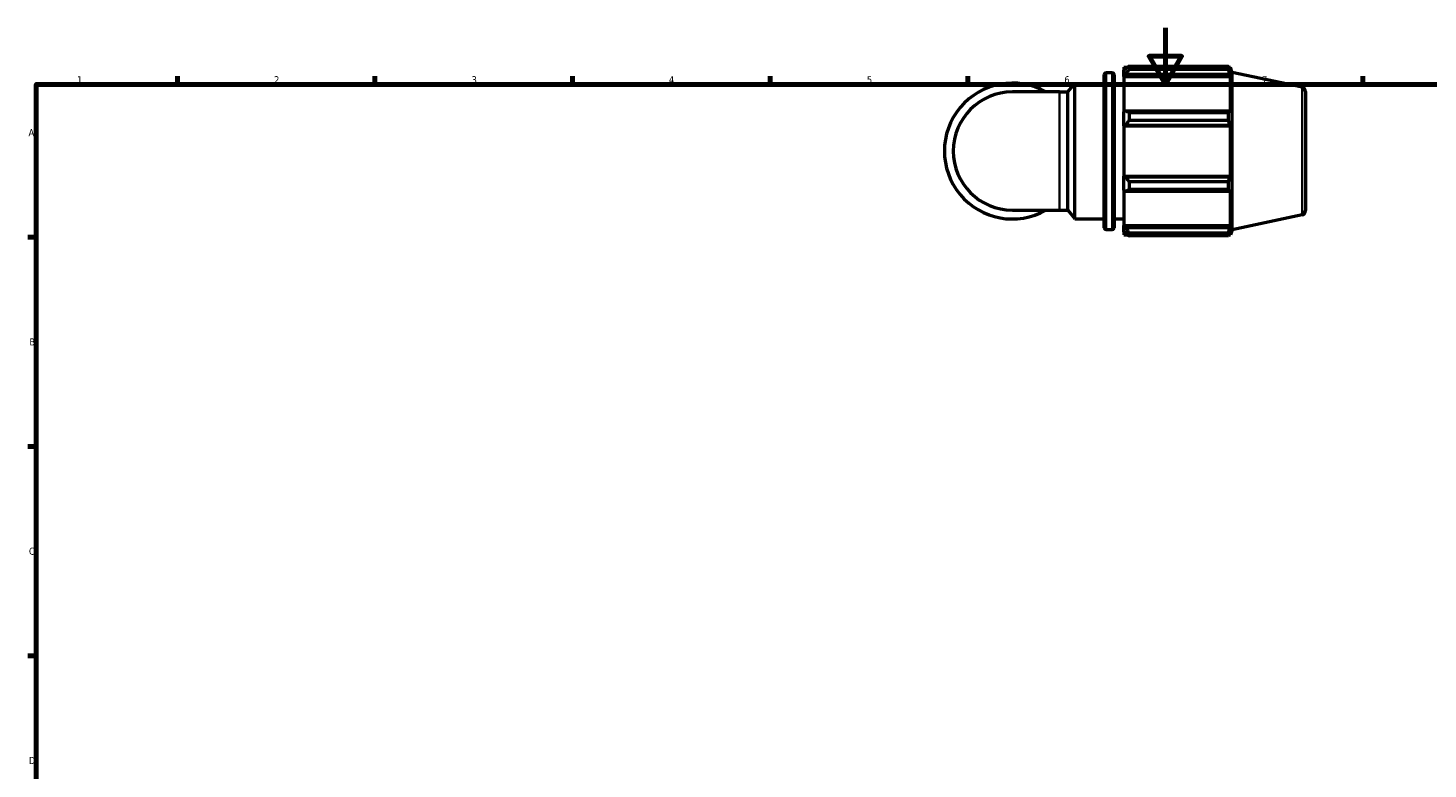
# Model space of a CAD drawing. Header units: millimetres. Extents: x 0 to 931, y 0 to 900.
# Tile 2 of 5: x 17 to 514, y 331 to 594. Entities that reach past the tile are written whole.
import ezdxf

# ---------------------------------------------------------------- set-up
doc = ezdxf.new("R2010")
doc.units = ezdxf.units.MM
for name, color, linetype, lineweight in [('Border (ISO)', 7, 'Continuous', 70), ('Visible (ISO)', 7, 'Continuous', 50), ('Visible Narrow (ISO)', 7, 'Continuous', 35)]:
    doc.layers.add(name, color=color, linetype=linetype, lineweight=lineweight)
doc.styles.add('Note Text (ISO)', font='tahoma.ttf')

# ---------------------------------------------------------------- blocks, each defined once
blk = doc.blocks.new('Borders Default Border')
at = {"layer": 'Border (ISO)'}
for p, q in [((70.08, 574), (70.08, 576.9)), ((140.17, 574), (140.17, 576.9)), ((210.25, 574), (210.25, 576.9)), ((280.33, 574), (280.33, 576.9)), ((350.42, 574), (350.42, 576.9)), ((490.58, 574), (490.58, 576.9)), ((20, 519.75), (17.1, 519.75)), ((20, 445.5), (17.1, 445.5)), ((20, 371.25), (17.1, 371.25))]:
    blk.add_line(p, q, dxfattribs=at)
at = {"layer": 'Border (ISO)', "flags": 128}
for points in [[(420.5, 594), (420.5, 574), (414.73, 584), (426.27, 584), (420.5, 574)], [(20, 20), (20, 574), (821, 574), (821, 20), (20, 20)]]:
    blk.add_lwpolyline(points, dxfattribs=at)
at = {"layer": 'Border (ISO)', "color": 232, "true_color": 0xca0064, "char_height": 2.5, "attachment_point": 7, "style": 'Note Text (ISO)'}
for s, insert in [('1', (34.48, 574.4)), ('2', (104.37, 574.4)), ('3', (174.43, 574.35)), ('4', (244.42, 574.4)), ('5', (314.64, 574.35)), ('6', (384.66, 574.35)), ('7', (454.77, 574.4)), ('A', (17.29, 555.62)), ('B', (17.59, 481.37)), ('C', (17.43, 407.08)), ('D', (17.43, 332.88))]:
    blk.add_mtext(s, dxfattribs=dict(at, insert=insert))

msp = doc.modelspace()

# ---------------------------------------------------------------- linework, layer by layer
at = {"layer": 'Visible (ISO)'}
for p, q in [((398.806, 523.141), (398.806, 577.541)), ((399.446, 578.181), (401.633, 578.181)), ((402.273, 577.541), (402.273, 523.141)), ((405.739, 580.101), (405.739, 579.028)), ((405.739, 580.101), (407.102, 580.101)), ((406.379, 579.639), (405.739, 579.028)), ((405.739, 577.022), (405.739, 579.028)), ((405.739, 577.022), (406.379, 577.59)), ((405.739, 576.738), (405.739, 577.022)), ((405.739, 576.738), (405.739, 564.23)), ((405.739, 576.738), (443.624, 576.738)), ((406.379, 577.59), (443.312, 577.59)), ((407.659, 580.45), (407.659, 579.293)), ((407.659, 580.45), (442.896, 580.45)), ((442.896, 579.293), (407.659, 579.293)), ((442.896, 579.293), (442.896, 580.45)), ((443.077, 580.101), (443.624, 580.101)), ((443.624, 578.723), (443.312, 579.639)), ((443.312, 577.59), (443.624, 576.738)), ((444.219, 578.267), (443.624, 580.101)), ((443.624, 578.723), (443.624, 580.101)), ((443.624, 564.082), (443.624, 576.738)), ((444.219, 522.414), (444.219, 578.267)), ((468.952, 573.01), (444.219, 578.267)), ((382.983, 571.296), (366.219, 571.296)), ((382.983, 571.296), (385.851, 571.296)), ((385.851, 571.296), (388.406, 574.341)), ((385.851, 529.386), (385.851, 571.296)), ((388.406, 526.341), (388.406, 574.341)), ((388.406, 574.341), (398.806, 574.341)), ((402.273, 574.341), (405.739, 574.341)), ((470.219, 571.445), (470.219, 529.236)), ((406.379, 564.526), (405.739, 564.23)), ((405.739, 559.386), (405.739, 564.23)), ((443.312, 564.526), (406.379, 564.526)), ((407.659, 563.97), (407.659, 561.176)), ((407.659, 563.97), (442.896, 563.97)), ((442.896, 561.176), (407.659, 561.176)), ((442.896, 561.176), (442.896, 563.97)), ((443.624, 564.082), (443.312, 564.526)), ((405.739, 559.386), (406.379, 559.578)), ((405.739, 559.29), (405.739, 559.386)), ((405.739, 559.29), (405.739, 541.392)), ((405.739, 559.29), (443.624, 559.29)), ((406.379, 559.578), (443.312, 559.578)), ((443.312, 559.578), (443.624, 559.29)), ((443.624, 541.392), (443.624, 559.29)), ((405.739, 541.295), (405.739, 541.392)), ((405.739, 541.392), (443.624, 541.392)), ((405.739, 536.451), (405.739, 541.295)), ((406.379, 541.103), (405.739, 541.295)), ((443.624, 541.392), (443.312, 541.103)), ((405.739, 536.451), (406.379, 536.156)), ((405.739, 536.451), (405.739, 523.943)), ((443.312, 541.103), (406.379, 541.103)), ((407.659, 539.505), (407.659, 536.712)), ((407.659, 539.505), (442.896, 539.505)), ((442.896, 536.712), (407.659, 536.712)), ((442.896, 536.712), (442.896, 539.505)), ((443.312, 536.156), (443.624, 536.599)), ((443.624, 523.943), (443.624, 536.599)), ((406.379, 536.156), (443.312, 536.156)), ((366.219, 529.386), (382.983, 529.386)), ((382.983, 529.386), (385.851, 529.386)), ((385.851, 529.386), (388.406, 526.341)), ((388.406, 526.341), (398.806, 526.341)), ((402.273, 526.341), (405.739, 526.341)), ((468.952, 527.671), (444.219, 522.414)), ((399.446, 522.501), (401.633, 522.501)), ((405.739, 523.659), (405.739, 523.943)), ((405.739, 523.943), (443.624, 523.943)), ((405.739, 521.653), (405.739, 523.659)), ((406.379, 523.092), (405.739, 523.659)), ((405.739, 521.653), (406.379, 521.042)), ((405.739, 521.653), (405.739, 520.581)), ((443.312, 523.092), (406.379, 523.092)), ((407.659, 521.388), (407.659, 520.231)), ((407.659, 521.388), (442.896, 521.388)), ((442.896, 520.231), (442.896, 521.388)), ((443.624, 523.943), (443.312, 523.092)), ((443.312, 521.042), (443.624, 521.958)), ((444.219, 522.414), (443.624, 520.581)), ((443.624, 520.581), (443.624, 521.958)), ((405.739, 520.581), (407.102, 520.581)), ((442.896, 520.231), (407.659, 520.231)), ((443.077, 520.581), (443.624, 520.581))]:
    msp.add_line(p, q, dxfattribs=at)
for centre, radius, start, end in [((399.446, 577.541), 0.64, 90, 180), ((401.633, 577.541), 0.64, 0, 90), ((366.219, 550.341), 24.098, 60.40815, 299.59185), ((366.219, 550.341), 20.955, 90, 270), ((468.619, 571.445), 1.6, 0, 78), ((468.619, 529.236), 1.6, 282, 0), ((399.446, 523.141), 0.64, 180, 270), ((401.633, 523.141), 0.64, 270, 0)]:
    msp.add_arc(centre, radius, start, end, dxfattribs=at)
for points, weights in [([(407.659, 580.45), (406.994, 580.036), (406.379, 579.639)], [1.01887259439, 1.01329853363, 1.00693231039]), ([(406.379, 577.59), (406.994, 578.424), (407.659, 579.293)], [1.00693231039, 1.01329853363, 1.01887259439]), ([(442.896, 580.45), (443.112, 580.036), (443.312, 579.639)], [1, 1.00143988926, 1.00206317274]), ([(443.312, 577.59), (443.112, 578.424), (442.896, 579.293)], [1.00206317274, 1.00143988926, 1]), ([(407.659, 563.97), (406.994, 564.253), (406.379, 564.526)], [1.01887259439, 1.01329853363, 1.00693231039]), ([(406.379, 559.578), (406.994, 560.361), (407.659, 561.176)], [1.00693231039, 1.01329853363, 1.01887259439]), ([(442.896, 563.97), (443.112, 564.253), (443.312, 564.526)], [1, 1.00143988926, 1.00206317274]), ([(443.312, 559.578), (443.112, 560.361), (442.896, 561.176)], [1.00206317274, 1.00143988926, 1]), ([(407.659, 539.505), (406.994, 540.32), (406.379, 541.103)], [1.01887259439, 1.01329853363, 1.00693231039]), ([(406.379, 536.156), (406.994, 536.428), (407.659, 536.712)], [1.00693231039, 1.01329853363, 1.01887259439]), ([(442.896, 539.505), (443.112, 540.32), (443.312, 541.103)], [1, 1.00143988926, 1.00206317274]), ([(443.312, 536.156), (443.112, 536.428), (442.896, 536.712)], [1.00206317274, 1.00143988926, 1]), ([(407.659, 521.388), (406.994, 522.257), (406.379, 523.092)], [1.01887259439, 1.01329853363, 1.00693231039]), ([(442.896, 521.388), (443.112, 522.257), (443.312, 523.092)], [1, 1.00143988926, 1.00206317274]), ([(406.379, 521.042), (406.994, 520.645), (407.659, 520.231)], [1.00693231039, 1.01329853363, 1.01887259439]), ([(443.312, 521.042), (443.112, 520.645), (442.896, 520.231)], [1.00206317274, 1.00143988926, 1])]:
    msp.add_rational_spline(points, weights, degree=2, dxfattribs=at)
at = {"layer": 'Visible Narrow (ISO)'}
for p, q in [((399.446, 577.838), (399.446, 522.843)), ((401.633, 522.843), (401.633, 577.838)), ((382.983, 529.644), (382.983, 571.038)), ((468.952, 527.95), (468.952, 572.731))]:
    msp.add_line(p, q, dxfattribs=at)

# ---------------------------------------------------------------- block references
msp.add_blockref('Borders Default Border', (0, 0))

doc.saveas('drawing.dxf')
